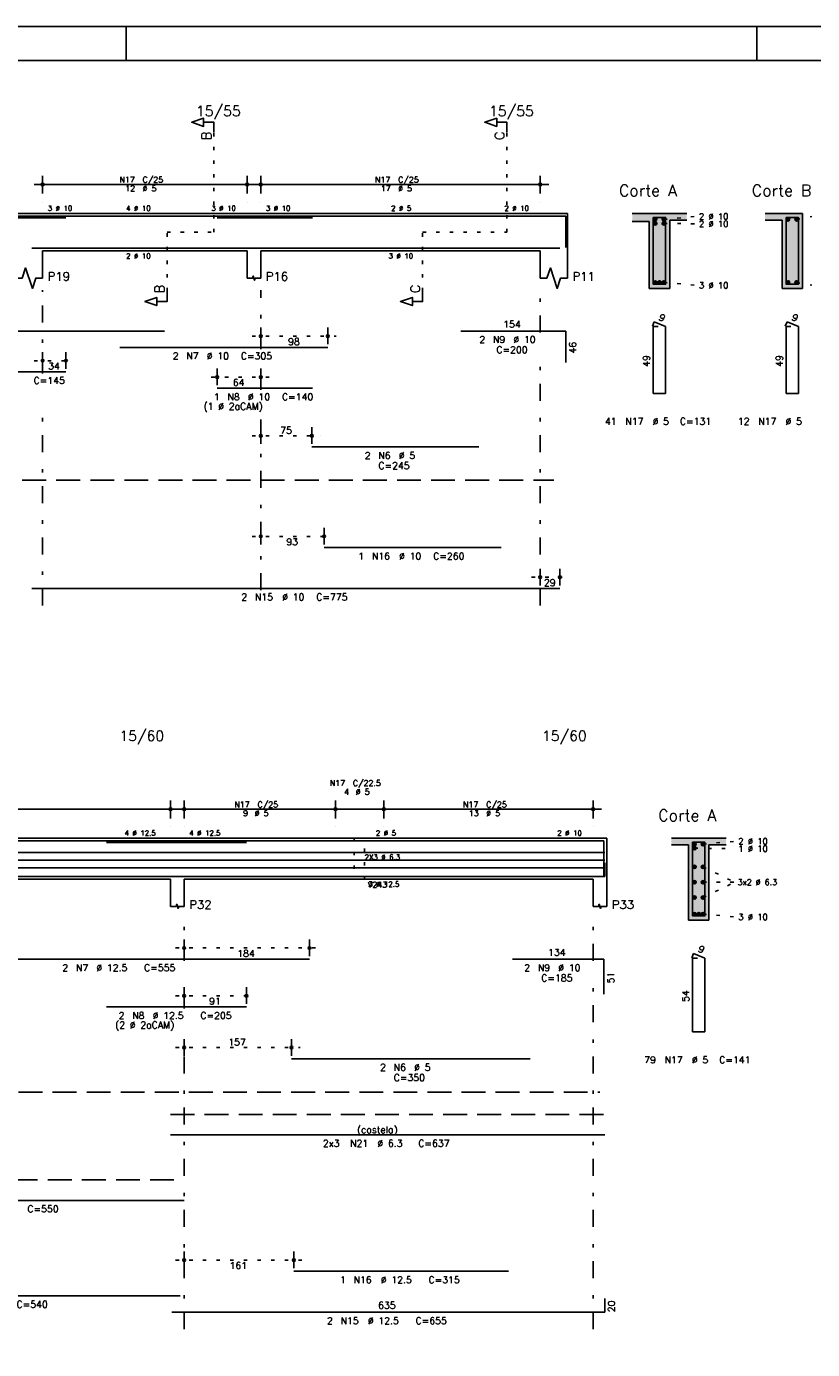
# Model space of a CAD drawing. Extents: x 0 to 84.1, y 0 to 59.4.
# Tile 3 of 7: x 25.7 to 48.7, y 20.6 to 59.4. Entities that reach past the tile are written whole.
import ezdxf

# ---------------------------------------------------------------- set-up
doc = ezdxf.new("R2010")
doc.units = 0
for name, pattern in [('ESTILO_TQS_0001', [1, 0.7, -0.3]), ('ESTILO_TQS_0002', [0.4, 0.1, -0.3]), ('ESTILO_TQS_0003', [1.5, 0.5, -0.4, 0.1, -0.5])]:
    doc.linetypes.add(name, pattern=pattern)
for name, color, linetype in [('1', 1, 'CONTINUOUS'), ('10', 10, 'CONTINUOUS'), ('2', 2, 'CONTINUOUS'), ('4', 4, 'CONTINUOUS'), ('6', 6, 'CONTINUOUS')]:
    doc.layers.add(name, color=color, linetype=linetype)
doc.styles.get("Standard").update_dxf_attribs({"font": 'ROMANS.SHX'})

msp = doc.modelspace()

# ---------------------------------------------------------------- linework, layer by layer
at = {"layer": '1', "linetype": 'ESTILO_TQS_0002'}
for p, q in [((31.1716, 53.37), (31.1716, 56.29)), ((39.7716, 53.37), (39.7716, 56.29)), ((44.3716, 53.745), (45.3166, 53.83)), ((44.3716, 53.625), (45.3166, 53.614)), ((48.2716, 53.745), (48.7166, 53.83)), ((29.7966, 51.635), (29.7966, 53.37)), ((29.7966, 53.37), (31.1716, 53.37)), ((37.2966, 51.635), (37.2966, 53.37)), ((37.2966, 53.37), (39.7716, 53.37)), ((44.3716, 51.895), (45.3166, 51.81)), ((48.2716, 51.895), (48.7166, 51.81)), ((32.2966, 50.32), (34.76324, 50.32)), ((25.8966, 49.6), (27.08158, 49.6)), ((32.7966, 49.12), (31.02012, 49.12)), ((32.2966, 47.4), (34.29938, 47.4)), ((32.2966, 44.45), (34.6566, 44.45)), ((40.4966, 43.25), (41.5766, 43.25)), ((45.275, 35.305), (46.47, 35.294)), ((45.525, 35.425), (46.47, 35.51)), ((45.525, 34.7574), (46.455, 34.308)), ((45.525, 33.8586), (46.455, 34.308)), ((45.525, 34.308), (46.455, 34.308)), ((45.525, 33.375), (46.47, 33.29)), ((30.05, 32.38), (34.22406, 32.38)), ((30.05, 30.98), (32.37508, 30.98)), ((30.05, 29.46), (33.69904, 29.46)), ((30.05, 23.23), (33.77, 23.23))]:
    msp.add_line(p, q, dxfattribs=at)
at = {"layer": '1', "linetype": 'ESTILO_TQS_0001'}
for p, q in [((3.5466, 46.095), (41.1466, 46.095)), ((3.44, 28.155), (42.5, 28.155))]:
    msp.add_line(p, q, dxfattribs=at)
at = {"layer": '1', "linetype": 'ESTILO_TQS_0002'}
msp.add_lwpolyline([(35.29, 35.6), (35.29, 34.4), (35.59, 34.4), (35.59, 35.6), (35.29, 35.6)], dxfattribs=at)
at = {"layer": '1', "linetype": 'CONTINUOUS'}
for centre in [(44.1216, 53.745), (44.1216, 53.625), (44.3716, 53.745), (44.3716, 53.625), (48.0216, 53.745), (48.2716, 53.745), (44.1216, 51.895), (44.2466, 51.895), (44.3716, 51.895), (48.0216, 51.895), (48.2716, 51.895), (45.275, 35.425), (45.275, 35.305), (45.525, 35.425), (45.275, 34.7574), (45.525, 34.7574), (45.275, 34.308), (45.525, 34.308), (45.275, 33.8586), (45.525, 33.8586), (45.275, 33.375), (45.4, 33.375), (45.525, 33.375)]:
    msp.add_circle(centre, 0.05, dxfattribs=at)
for points in [[(44.1716, 53.745), (44.0966, 53.788301), (44.074615, 53.762101)], [(44.1716, 53.745), (44.074615, 53.762101), (44.074615, 53.727899)], [(44.1716, 53.745), (44.074615, 53.727899), (44.0966, 53.701699)], [(44.1716, 53.625), (44.0966, 53.668301), (44.074615, 53.642101)], [(44.1716, 53.625), (44.074615, 53.642101), (44.074615, 53.607899)], [(44.1716, 53.625), (44.074615, 53.607899), (44.0966, 53.581699)], [(44.1716, 53.745), (44.130282, 53.79424), (44.0966, 53.788301)], [(44.1716, 53.745), (44.0966, 53.701699), (44.130282, 53.69576)], [(44.1716, 53.625), (44.130282, 53.67424), (44.0966, 53.668301)], [(44.1716, 53.625), (44.0966, 53.581699), (44.130282, 53.57576)], [(44.1716, 53.745), (44.159902, 53.777139), (44.130282, 53.79424)], [(44.1716, 53.745), (44.130282, 53.69576), (44.159902, 53.712861)], [(44.1716, 53.625), (44.159902, 53.657139), (44.130282, 53.67424)], [(44.1716, 53.625), (44.130282, 53.57576), (44.159902, 53.592861)], [(44.1716, 53.745), (44.159902, 53.712861), (44.1716, 53.745)], [(44.1716, 53.625), (44.159902, 53.592861), (44.1716, 53.625)], [(44.4216, 53.745), (44.3466, 53.788301), (44.324615, 53.762101)], [(44.4216, 53.745), (44.324615, 53.762101), (44.324615, 53.727899)], [(44.4216, 53.745), (44.324615, 53.727899), (44.3466, 53.701699)], [(44.4216, 53.625), (44.3466, 53.668301), (44.324615, 53.642101)], [(44.4216, 53.625), (44.324615, 53.642101), (44.324615, 53.607899)], [(44.4216, 53.625), (44.324615, 53.607899), (44.3466, 53.581699)], [(44.4216, 53.745), (44.380282, 53.79424), (44.3466, 53.788301)], [(44.4216, 53.745), (44.3466, 53.701699), (44.380282, 53.69576)], [(44.4216, 53.625), (44.380282, 53.67424), (44.3466, 53.668301)], [(44.4216, 53.625), (44.3466, 53.581699), (44.380282, 53.57576)], [(44.4216, 53.745), (44.409902, 53.777139), (44.380282, 53.79424)], [(44.4216, 53.745), (44.380282, 53.69576), (44.409902, 53.712861)], [(44.4216, 53.625), (44.409902, 53.657139), (44.380282, 53.67424)], [(44.4216, 53.625), (44.380282, 53.57576), (44.409902, 53.592861)], [(44.4216, 53.745), (44.409902, 53.712861), (44.4216, 53.745)], [(44.4216, 53.625), (44.409902, 53.592861), (44.4216, 53.625)], [(48.0716, 53.745), (47.9966, 53.788301), (47.974615, 53.762101)], [(48.0716, 53.745), (47.974615, 53.762101), (47.974615, 53.727899)], [(48.0716, 53.745), (47.974615, 53.727899), (47.9966, 53.701699)], [(48.0716, 53.745), (48.030282, 53.79424), (47.9966, 53.788301)], [(48.0716, 53.745), (47.9966, 53.701699), (48.030282, 53.69576)], [(48.0716, 53.745), (48.059902, 53.777139), (48.030282, 53.79424)], [(48.0716, 53.745), (48.030282, 53.69576), (48.059902, 53.712861)], [(48.0716, 53.745), (48.059902, 53.712861), (48.0716, 53.745)], [(48.3216, 53.745), (48.2466, 53.788301), (48.224615, 53.762101)], [(48.3216, 53.745), (48.224615, 53.762101), (48.224615, 53.727899)], [(48.3216, 53.745), (48.224615, 53.727899), (48.2466, 53.701699)], [(48.3216, 53.745), (48.280282, 53.79424), (48.2466, 53.788301)], [(48.3216, 53.745), (48.2466, 53.701699), (48.280282, 53.69576)], [(48.3216, 53.745), (48.309902, 53.777139), (48.280282, 53.79424)], [(48.3216, 53.745), (48.280282, 53.69576), (48.309902, 53.712861)], [(48.3216, 53.745), (48.309902, 53.712861), (48.3216, 53.745)], [(44.1716, 51.895), (44.0966, 51.938301), (44.074615, 51.912101)], [(44.1716, 51.895), (44.074615, 51.912101), (44.074615, 51.877899)], [(44.1716, 51.895), (44.074615, 51.877899), (44.0966, 51.851699)], [(44.1716, 51.895), (44.130282, 51.94424), (44.0966, 51.938301)], [(44.1716, 51.895), (44.0966, 51.851699), (44.130282, 51.84576)], [(44.1716, 51.895), (44.159902, 51.927139), (44.130282, 51.94424)], [(44.1716, 51.895), (44.130282, 51.84576), (44.159902, 51.862861)], [(44.1716, 51.895), (44.159902, 51.862861), (44.1716, 51.895)], [(44.2966, 51.895), (44.2216, 51.938301), (44.199615, 51.912101)], [(44.2966, 51.895), (44.199615, 51.912101), (44.199615, 51.877899)], [(44.2966, 51.895), (44.199615, 51.877899), (44.2216, 51.851699)], [(44.2966, 51.895), (44.255282, 51.94424), (44.2216, 51.938301)], [(44.2966, 51.895), (44.2216, 51.851699), (44.255282, 51.84576)], [(44.2966, 51.895), (44.284902, 51.927139), (44.255282, 51.94424)], [(44.2966, 51.895), (44.255282, 51.84576), (44.284902, 51.862861)], [(44.2966, 51.895), (44.284902, 51.862861), (44.2966, 51.895)], [(44.4216, 51.895), (44.3466, 51.938301), (44.324615, 51.912101)], [(44.4216, 51.895), (44.324615, 51.912101), (44.324615, 51.877899)], [(44.4216, 51.895), (44.324615, 51.877899), (44.3466, 51.851699)], [(44.4216, 51.895), (44.380282, 51.94424), (44.3466, 51.938301)], [(44.4216, 51.895), (44.3466, 51.851699), (44.380282, 51.84576)], [(44.4216, 51.895), (44.409902, 51.927139), (44.380282, 51.94424)], [(44.4216, 51.895), (44.380282, 51.84576), (44.409902, 51.862861)], [(44.4216, 51.895), (44.409902, 51.862861), (44.4216, 51.895)], [(48.0716, 51.895), (47.9966, 51.938301), (47.974615, 51.912101)], [(48.0716, 51.895), (47.974615, 51.912101), (47.974615, 51.877899)], [(48.0716, 51.895), (47.974615, 51.877899), (47.9966, 51.851699)], [(48.0716, 51.895), (48.030282, 51.94424), (47.9966, 51.938301)], [(48.0716, 51.895), (47.9966, 51.851699), (48.030282, 51.84576)], [(48.0716, 51.895), (48.059902, 51.927139), (48.030282, 51.94424)], [(48.0716, 51.895), (48.030282, 51.84576), (48.059902, 51.862861)], [(48.0716, 51.895), (48.059902, 51.862861), (48.0716, 51.895)], [(48.3216, 51.895), (48.2466, 51.938301), (48.224615, 51.912101)], [(48.3216, 51.895), (48.224615, 51.912101), (48.224615, 51.877899)], [(48.3216, 51.895), (48.224615, 51.877899), (48.2466, 51.851699)], [(48.3216, 51.895), (48.280282, 51.94424), (48.2466, 51.938301)], [(48.3216, 51.895), (48.2466, 51.851699), (48.280282, 51.84576)], [(48.3216, 51.895), (48.309902, 51.927139), (48.280282, 51.94424)], [(48.3216, 51.895), (48.280282, 51.84576), (48.309902, 51.862861)], [(48.3216, 51.895), (48.309902, 51.862861), (48.3216, 51.895)], [(45.325, 35.425), (45.25, 35.468301), (45.228015, 35.442101)], [(45.325, 35.425), (45.228015, 35.442101), (45.228015, 35.407899)], [(45.325, 35.425), (45.228015, 35.407899), (45.25, 35.381699)], [(45.325, 35.305), (45.25, 35.348301), (45.228015, 35.322101)], [(45.325, 35.305), (45.228015, 35.322101), (45.228015, 35.287899)], [(45.325, 35.305), (45.228015, 35.287899), (45.25, 35.261699)], [(45.325, 35.425), (45.283682, 35.47424), (45.25, 35.468301)], [(45.325, 35.425), (45.25, 35.381699), (45.283682, 35.37576)], [(45.325, 35.305), (45.283682, 35.35424), (45.25, 35.348301)], [(45.325, 35.305), (45.25, 35.261699), (45.283682, 35.25576)], [(45.325, 35.425), (45.313302, 35.457139), (45.283682, 35.47424)], [(45.325, 35.425), (45.283682, 35.37576), (45.313302, 35.392861)], [(45.325, 35.305), (45.313302, 35.337139), (45.283682, 35.35424)], [(45.325, 35.305), (45.283682, 35.25576), (45.313302, 35.272861)], [(45.325, 35.425), (45.313302, 35.392861), (45.325, 35.425)], [(45.325, 35.305), (45.313302, 35.272861), (45.325, 35.305)], [(45.575, 35.425), (45.5, 35.468301), (45.478015, 35.442101)], [(45.575, 35.425), (45.478015, 35.442101), (45.478015, 35.407899)], [(45.575, 35.425), (45.478015, 35.407899), (45.5, 35.381699)], [(45.575, 35.425), (45.533682, 35.47424), (45.5, 35.468301)], [(45.575, 35.425), (45.5, 35.381699), (45.533682, 35.37576)], [(45.575, 35.425), (45.563302, 35.457139), (45.533682, 35.47424)], [(45.575, 35.425), (45.533682, 35.37576), (45.563302, 35.392861)], [(45.575, 35.425), (45.563302, 35.392861), (45.575, 35.425)], [(45.325, 34.7574), (45.25, 34.800701), (45.228015, 34.774501)], [(45.325, 34.7574), (45.228015, 34.774501), (45.228015, 34.740299)], [(45.325, 34.7574), (45.228015, 34.740299), (45.25, 34.714099)], [(45.325, 34.7574), (45.283682, 34.80664), (45.25, 34.800701)], [(45.325, 34.7574), (45.25, 34.714099), (45.283682, 34.70816)], [(45.325, 34.7574), (45.313302, 34.789539), (45.283682, 34.80664)], [(45.325, 34.7574), (45.283682, 34.70816), (45.313302, 34.725261)], [(45.325, 34.7574), (45.313302, 34.725261), (45.325, 34.7574)], [(45.575, 34.7574), (45.5, 34.800701), (45.478015, 34.774501)], [(45.575, 34.7574), (45.478015, 34.774501), (45.478015, 34.740299)], [(45.575, 34.7574), (45.478015, 34.740299), (45.5, 34.714099)], [(45.575, 34.7574), (45.533682, 34.80664), (45.5, 34.800701)], [(45.575, 34.7574), (45.5, 34.714099), (45.533682, 34.70816)], [(45.575, 34.7574), (45.563302, 34.789539), (45.533682, 34.80664)], [(45.575, 34.7574), (45.533682, 34.70816), (45.563302, 34.725261)], [(45.575, 34.7574), (45.563302, 34.725261), (45.575, 34.7574)], [(45.325, 34.308), (45.25, 34.351301), (45.228015, 34.325101)], [(45.325, 34.308), (45.228015, 34.325101), (45.228015, 34.290899)], [(45.325, 34.308), (45.228015, 34.290899), (45.25, 34.264699)], [(45.325, 34.308), (45.283682, 34.35724), (45.25, 34.351301)], [(45.325, 34.308), (45.25, 34.264699), (45.283682, 34.25876)], [(45.325, 34.308), (45.313302, 34.340139), (45.283682, 34.35724)], [(45.325, 34.308), (45.283682, 34.25876), (45.313302, 34.275861)], [(45.325, 34.308), (45.313302, 34.275861), (45.325, 34.308)], [(45.575, 34.308), (45.5, 34.351301), (45.478015, 34.325101)], [(45.575, 34.308), (45.478015, 34.325101), (45.478015, 34.290899)], [(45.575, 34.308), (45.478015, 34.290899), (45.5, 34.264699)], [(45.575, 34.308), (45.533682, 34.35724), (45.5, 34.351301)], [(45.575, 34.308), (45.5, 34.264699), (45.533682, 34.25876)], [(45.575, 34.308), (45.563302, 34.340139), (45.533682, 34.35724)], [(45.575, 34.308), (45.533682, 34.25876), (45.563302, 34.275861)], [(45.575, 34.308), (45.563302, 34.275861), (45.575, 34.308)], [(45.325, 33.8586), (45.25, 33.901901), (45.228015, 33.875701)], [(45.325, 33.8586), (45.228015, 33.875701), (45.228015, 33.841499)], [(45.325, 33.8586), (45.228015, 33.841499), (45.25, 33.815299)], [(45.325, 33.8586), (45.283682, 33.90784), (45.25, 33.901901)], [(45.325, 33.8586), (45.25, 33.815299), (45.283682, 33.80936)], [(45.325, 33.8586), (45.313302, 33.890739), (45.283682, 33.90784)], [(45.325, 33.8586), (45.283682, 33.80936), (45.313302, 33.826461)], [(45.325, 33.8586), (45.313302, 33.826461), (45.325, 33.8586)], [(45.575, 33.8586), (45.5, 33.901901), (45.478015, 33.875701)], [(45.575, 33.8586), (45.478015, 33.875701), (45.478015, 33.841499)], [(45.575, 33.8586), (45.478015, 33.841499), (45.5, 33.815299)], [(45.575, 33.8586), (45.533682, 33.90784), (45.5, 33.901901)], [(45.575, 33.8586), (45.5, 33.815299), (45.533682, 33.80936)], [(45.575, 33.8586), (45.563302, 33.890739), (45.533682, 33.90784)], [(45.575, 33.8586), (45.533682, 33.80936), (45.563302, 33.826461)], [(45.575, 33.8586), (45.563302, 33.826461), (45.575, 33.8586)], [(45.325, 33.375), (45.25, 33.418301), (45.228015, 33.392101)], [(45.325, 33.375), (45.228015, 33.392101), (45.228015, 33.357899)], [(45.325, 33.375), (45.228015, 33.357899), (45.25, 33.331699)], [(45.325, 33.375), (45.283682, 33.42424), (45.25, 33.418301)], [(45.325, 33.375), (45.25, 33.331699), (45.283682, 33.32576)], [(45.325, 33.375), (45.313302, 33.407139), (45.283682, 33.42424)], [(45.325, 33.375), (45.283682, 33.32576), (45.313302, 33.342861)], [(45.325, 33.375), (45.313302, 33.342861), (45.325, 33.375)], [(45.45, 33.375), (45.375, 33.418301), (45.353015, 33.392101)], [(45.45, 33.375), (45.353015, 33.392101), (45.353015, 33.357899)], [(45.45, 33.375), (45.353015, 33.357899), (45.375, 33.331699)], [(45.45, 33.375), (45.408682, 33.42424), (45.375, 33.418301)], [(45.45, 33.375), (45.375, 33.331699), (45.408682, 33.32576)], [(45.45, 33.375), (45.438302, 33.407139), (45.408682, 33.42424)], [(45.45, 33.375), (45.408682, 33.32576), (45.438302, 33.342861)], [(45.45, 33.375), (45.438302, 33.342861), (45.45, 33.375)], [(45.575, 33.375), (45.5, 33.418301), (45.478015, 33.392101)], [(45.575, 33.375), (45.478015, 33.392101), (45.478015, 33.357899)], [(45.575, 33.375), (45.478015, 33.357899), (45.5, 33.331699)], [(45.575, 33.375), (45.533682, 33.42424), (45.5, 33.418301)], [(45.575, 33.375), (45.5, 33.331699), (45.533682, 33.32576)], [(45.575, 33.375), (45.563302, 33.407139), (45.533682, 33.42424)], [(45.575, 33.375), (45.533682, 33.32576), (45.563302, 33.342861)], [(45.575, 33.375), (45.563302, 33.342861), (45.575, 33.375)]]:
    msp.add_solid(points, dxfattribs=at)
at = {"layer": '10', "linetype": 'CONTINUOUS'}
for points in [[(43.4466, 53.92), (43.4466, 53.68), (43.9466, 53.68)], [(43.4466, 53.92), (43.9466, 53.68), (45.0466, 53.92)], [(43.9466, 53.68), (44.5466, 53.72), (45.0466, 53.92)], [(44.5466, 51.72), (44.5466, 53.72), (43.9466, 53.68)], [(43.9466, 51.72), (44.5466, 51.72), (43.9466, 53.68)], [(44.5466, 53.72), (45.0466, 53.72), (45.0466, 53.92)], [(47.8466, 53.72), (48.4466, 53.92), (47.3466, 53.92)], [(47.8466, 53.72), (47.3466, 53.92), (47.3466, 53.72)], [(47.8466, 53.72), (48.4466, 51.72), (48.4466, 53.92)], [(47.8466, 53.72), (47.8466, 51.72), (48.4466, 51.72)], [(44.6, 35.6), (44.6, 35.4), (45.1, 35.4)], [(44.6, 35.6), (45.1, 35.4), (46.2, 35.6)], [(45.1, 35.4), (45.7, 35.4), (46.2, 35.6)], [(45.1, 33.2), (45.7, 33.2), (45.1, 35.4)], [(45.7, 33.2), (45.7, 35.4), (45.1, 35.4)], [(45.7, 35.4), (46.2, 35.4), (46.2, 35.6)]]:
    msp.add_solid(points, dxfattribs=at)
at = {"layer": '2', "linetype": 'CONTINUOUS'}
for p, q in [((84.100006, 59.400002), (0, 59.400002)), ((28.600006, 58.400002), (28.600006, 59.400002)), ((47.100006, 58.400002), (47.100006, 59.400002)), ((25.8966, 54.77), (32.3966, 54.77)), ((26.1466, 54.5), (26.1466, 55.02)), ((32.1466, 54.5), (32.1466, 55.02)), ((32.2966, 54.77), (40.9966, 54.77)), ((32.5466, 54.5), (32.5466, 55.02)), ((40.7466, 54.5), (40.7466, 55.02)), ((26.1466, 54.25), (26.1466, 54.25)), ((32.1466, 54.25), (32.1466, 54.25)), ((32.5466, 54.25), (32.5466, 54.25)), ((40.7466, 54.25), (40.7466, 54.25)), ((25.3466, 53.92), (26.1466, 53.92)), ((26.1466, 53.92), (32.1466, 53.92)), ((32.1466, 53.92), (32.5466, 53.92)), ((32.5466, 53.92), (40.7466, 53.92)), ((40.7466, 53.92), (41.5466, 53.92)), ((41.5466, 53.92), (41.5466, 52.82)), ((45.0466, 53.92), (43.4466, 53.92)), ((43.4466, 53.68), (43.9466, 53.68)), ((43.9466, 53.68), (43.9466, 51.72)), ((44.5466, 51.72), (44.5466, 53.72)), ((44.5466, 53.72), (45.0466, 53.72)), ((48.4466, 53.92), (47.3466, 53.92)), ((47.3466, 53.72), (47.8466, 53.72)), ((47.8466, 53.72), (47.8466, 51.72)), ((48.4466, 51.72), (48.4466, 53.92)), ((26.1466, 52.82), (32.1466, 52.82)), ((26.1466, 52.82), (26.1466, 52.02)), ((32.1466, 52.82), (32.1466, 52.02)), ((32.5466, 52.82), (40.7466, 52.82)), ((32.5466, 52.82), (32.5466, 52.02)), ((40.7466, 52.82), (40.7466, 52.02)), ((41.5466, 52.82), (41.5466, 52.02)), ((43.9466, 51.72), (44.5466, 51.72)), ((47.8466, 51.72), (48.4466, 51.72)), ((32.5466, 50.08), (32.5466, 50.57)), ((34.51324, 50.08), (34.51324, 50.57)), ((26.1466, 49.36), (26.1466, 49.85)), ((26.83158, 49.36), (26.83158, 49.85)), ((32.5466, 49.98), (32.5466, 49.98)), ((34.51324, 49.98), (34.51324, 49.98)), ((31.27012, 48.88), (31.27012, 49.37)), ((32.5466, 48.88), (32.5466, 49.37)), ((26.1466, 49.26), (26.1466, 49.26)), ((26.83158, 49.26), (26.83158, 49.26)), ((31.27012, 48.78), (31.27012, 48.78)), ((32.5466, 48.78), (32.5466, 48.78)), ((32.5466, 47.16), (32.5466, 47.65)), ((34.04938, 47.16), (34.04938, 47.65)), ((32.5466, 47.06), (32.5466, 47.06)), ((34.04938, 47.06), (34.04938, 47.06)), ((32.5466, 44.21), (32.5466, 44.7)), ((34.4066, 44.21), (34.4066, 44.7)), ((32.5466, 44.11), (32.5466, 44.11)), ((34.4066, 44.11), (34.4066, 44.11)), ((40.7466, 43.01), (40.7466, 43.5)), ((41.3266, 43.01), (41.3266, 43.5)), ((40.7466, 42.91), (40.7466, 42.91)), ((41.3266, 42.91), (41.3266, 42.91)), ((29.9, 36.18), (29.9, 36.7)), ((30.3, 36.18), (30.3, 36.7)), ((34.74, 36.18), (34.74, 36.7)), ((34.74, 36.18), (34.74, 36.7)), ((36.16, 36.18), (36.16, 36.7)), ((36.16, 36.18), (36.16, 36.7)), ((42.3, 36.18), (42.3, 36.7)), ((19.45, 36.45), (30.15, 36.45)), ((30.05, 36.45), (34.99, 36.45)), ((34.49, 36.45), (36.41, 36.45)), ((35.91, 36.45), (42.55, 36.45)), ((29.9, 35.93), (29.9, 35.93)), ((30.3, 35.93), (30.3, 35.93)), ((34.74, 35.93), (34.74, 35.93)), ((34.74, 35.93), (34.74, 35.93)), ((36.16, 35.93), (36.16, 35.93)), ((36.16, 35.93), (36.16, 35.93)), ((42.3, 35.93), (42.3, 35.93)), ((19.7, 35.6), (29.9, 35.6)), ((29.9, 35.6), (30.3, 35.6)), ((30.3, 35.6), (42.3, 35.6)), ((42.3, 35.6), (42.7, 35.6)), ((42.7, 35.6), (42.7, 34.4)), ((46.2, 35.6), (44.6, 35.6)), ((44.6, 35.4), (45.1, 35.4)), ((45.1, 35.4), (45.1, 33.2)), ((45.7, 33.2), (45.7, 35.4)), ((45.7, 35.4), (46.2, 35.4)), ((19.7, 34.4), (29.9, 34.4)), ((29.9, 34.4), (29.9, 33.6)), ((30.3, 34.4), (42.3, 34.4)), ((30.3, 34.4), (30.3, 33.6)), ((42.3, 34.4), (42.3, 33.6)), ((42.7, 34.4), (42.7, 33.6)), ((45.1, 33.2), (45.7, 33.2)), ((30.3, 32.14), (30.3, 32.63)), ((33.97406, 32.14), (33.97406, 32.63)), ((30.3, 32.04), (30.3, 32.04)), ((33.97406, 32.04), (33.97406, 32.04)), ((30.3, 30.74), (30.3, 31.23)), ((32.12508, 30.74), (32.12508, 31.23)), ((30.3, 30.64), (30.3, 30.64)), ((32.12508, 30.64), (32.12508, 30.64)), ((30.3, 29.22), (30.3, 29.71)), ((33.44904, 29.22), (33.44904, 29.71)), ((30.3, 29.12), (30.3, 29.12)), ((33.44904, 29.12), (33.44904, 29.12)), ((30.3, 22.99), (30.3, 23.48)), ((33.52, 22.99), (33.52, 23.48)), ((30.3, 22.89), (30.3, 22.89)), ((33.52, 22.89), (33.52, 22.89))]:
    msp.add_line(p, q, dxfattribs=at)
at = {"layer": '2', "linetype": 'ESTILO_TQS_0003'}
for p, q in [((26.1466, 49.222), (26.1466, 51.67)), ((32.5466, 49.942), (32.5466, 51.67)), ((40.7466, 50.422), (40.7466, 51.67)), ((40.7466, 42.42), (40.7466, 49.618)), ((32.5466, 48.742), (32.5466, 49.138)), ((26.1466, 42.42), (26.1466, 48.418)), ((32.5466, 42.872), (32.5466, 47.938)), ((30.3, 32.002), (30.3, 33.3)), ((42.3, 32.002), (42.3, 33.3)), ((30.3, 30.602), (30.3, 31.198)), ((42.3, 21.2), (42.3, 31.198)), ((30.3, 21.2), (30.3, 29.798))]:
    msp.add_line(p, q, dxfattribs=at)
at = {"layer": '2', "linetype": 'CONTINUOUS'}
for points in [[(83.100006, 1), (2.5, 1), (2.5, 58.400002), (83.100006, 58.400002), (83.100006, 1)], [(31.1716, 56.29), (31.1716, 56.59), (30.8716, 56.59), (30.8716, 56.47), (30.5216, 56.59), (30.8716, 56.71), (30.8716, 56.59)], [(39.7716, 56.29), (39.7716, 56.59), (39.4716, 56.59), (39.4716, 56.47), (39.1216, 56.59), (39.4716, 56.71), (39.4716, 56.59)], [(25.3466, 52.02), (25.5466, 52.02), (25.6466, 52.32), (25.8466, 51.72), (25.9466, 52.02), (26.1466, 52.02)], [(32.1466, 52.02), (32.3066, 52.02), (32.3266, 52.08), (32.3666, 51.96), (32.3866, 52.02), (32.5466, 52.02)], [(40.7466, 52.02), (40.9466, 52.02), (41.0466, 52.32), (41.2466, 51.72), (41.3466, 52.02), (41.5466, 52.02)], [(29.7966, 51.635), (29.7966, 51.335), (29.4966, 51.335), (29.4966, 51.215), (29.1466, 51.335), (29.4966, 51.455), (29.4966, 51.335)], [(37.2966, 51.635), (37.2966, 51.335), (36.9966, 51.335), (36.9966, 51.215), (36.6466, 51.335), (36.9966, 51.455), (36.9966, 51.335)], [(29.9, 33.6), (30.06, 33.6), (30.08, 33.66), (30.12, 33.54), (30.14, 33.6), (30.3, 33.6)], [(42.3, 33.6), (42.46, 33.6), (42.48, 33.66), (42.52, 33.54), (42.54, 33.6), (42.7, 33.6)]]:
    msp.add_lwpolyline(points, dxfattribs=at)
for centre, radius in [((26.1466, 54.77), 0.041625), ((26.1466, 54.77), 0.02075), ((32.1466, 54.77), 0.041625), ((32.1466, 54.77), 0.02075), ((32.5466, 54.77), 0.041625), ((32.5466, 54.77), 0.02075), ((40.7466, 54.77), 0.041625), ((40.7466, 54.77), 0.02075), ((32.5466, 50.32), 0.04), ((32.5466, 50.32), 0.02), ((34.51324, 50.32), 0.04), ((34.51324, 50.32), 0.02), ((26.1466, 49.6), 0.04), ((26.1466, 49.6), 0.02), ((26.83158, 49.6), 0.04), ((26.83158, 49.6), 0.02), ((31.27012, 49.12), 0.04), ((31.27012, 49.12), 0.02), ((32.5466, 49.12), 0.04), ((32.5466, 49.12), 0.02), ((32.5466, 47.4), 0.04), ((32.5466, 47.4), 0.02), ((34.04938, 47.4), 0.04), ((34.04938, 47.4), 0.02), ((32.5466, 44.45), 0.04), ((32.5466, 44.45), 0.02), ((34.4066, 44.45), 0.04), ((34.4066, 44.45), 0.02), ((40.7466, 43.25), 0.04), ((40.7466, 43.25), 0.02), ((41.3266, 43.25), 0.04), ((41.3266, 43.25), 0.02), ((29.9, 36.45), 0.041625), ((29.9, 36.45), 0.02075), ((30.3, 36.45), 0.041625), ((30.3, 36.45), 0.02075), ((34.74, 36.45), 0.041625), ((34.74, 36.45), 0.041625), ((34.74, 36.45), 0.02075), ((34.74, 36.45), 0.02075), ((36.16, 36.45), 0.041625), ((36.16, 36.45), 0.041625), ((36.16, 36.45), 0.02075), ((36.16, 36.45), 0.02075), ((42.3, 36.45), 0.041625), ((42.3, 36.45), 0.02075), ((30.3, 32.38), 0.04), ((30.3, 32.38), 0.02), ((33.97406, 32.38), 0.04), ((33.97406, 32.38), 0.02), ((30.3, 30.98), 0.04), ((30.3, 30.98), 0.02), ((32.12508, 30.98), 0.04), ((32.12508, 30.98), 0.02), ((30.3, 29.46), 0.04), ((33.44904, 29.46), 0.04), ((30.3, 29.46), 0.02), ((33.44904, 29.46), 0.02), ((30.3, 23.23), 0.04), ((30.3, 23.23), 0.02), ((33.52, 23.23), 0.04), ((33.52, 23.23), 0.02)]:
    msp.add_circle(centre, radius, dxfattribs=at)
at = {"layer": '4', "linetype": 'CONTINUOUS'}
for p, q in [((9.4262, 53.84), (29.7262, 53.84)), ((23.93158, 53.79), (26.83158, 53.79)), ((28.41324, 53.84), (34.51324, 53.84)), ((31.27012, 53.79), (34.07012, 53.79)), ((34.04938, 53.84), (38.94938, 53.84)), ((38.4216, 53.84), (41.5016, 53.84)), ((41.5016, 53.84), (41.5016, 52.92)), ((25.8266, 52.9), (41.3266, 52.9)), ((34.4066, 52.9), (39.6066, 52.9)), ((22.87406, 35.52), (33.97406, 35.52)), ((28.02508, 35.47), (32.12508, 35.47)), ((33.44904, 35.52), (40.44904, 35.52)), ((39.938, 35.52), (42.618, 35.52)), ((42.618, 35.52), (42.618, 34.5)), ((19.3, 35.1787), (30.3, 35.1787)), ((19.3, 34.954), (30.3, 34.954)), ((29.9, 35.1787), (42.6402, 35.1787)), ((29.9, 34.954), (42.6402, 34.954)), ((19.3, 34.7293), (30.3, 34.7293)), ((29.9, 34.7293), (42.6402, 34.7293)), ((42.64, 34.48), (42.64, 34.88)), ((19.38, 34.48), (30.18, 34.48)), ((29.94, 34.48), (42.64, 34.48)), ((33.52, 34.48), (39.82, 34.48))]:
    msp.add_line(p, q, dxfattribs=at)
for points in [[(44.0666, 53.8), (44.0666, 51.84), (44.4266, 51.84), (44.4266, 53.8), (44.0666, 53.8)], [(47.9666, 53.8), (47.9666, 51.84), (48.3266, 51.84), (48.3266, 53.8), (47.9666, 53.8)], [(45.22, 35.48), (45.22, 33.32), (45.58, 33.32), (45.58, 35.48), (45.22, 35.48)]]:
    msp.add_lwpolyline(points, dxfattribs=at)
at = {"layer": '6', "linetype": 'CONTINUOUS'}
for p, q in [((9.4262, 50.47), (29.7262, 50.47)), ((38.4216, 50.47), (41.5016, 50.47)), ((41.5016, 50.47), (41.5016, 49.55)), ((44.094938, 50.74), (44.040493, 50.61102)), ((44.2066, 50.6), (44.0666, 50.6)), ((44.0666, 50.6), (44.0666, 48.64)), ((44.4266, 50.6), (44.094938, 50.74)), ((44.4266, 48.64), (44.4266, 50.6)), ((47.994938, 50.74), (47.940493, 50.61102)), ((48.1066, 50.6), (47.9666, 50.6)), ((47.9666, 50.6), (47.9666, 48.64)), ((48.3266, 50.6), (47.994938, 50.74)), ((48.3266, 48.64), (48.3266, 50.6)), ((28.41324, 49.99), (34.51324, 49.99)), ((23.93158, 49.27), (26.83158, 49.27)), ((31.27012, 48.79), (34.07012, 48.79)), ((44.0666, 48.64), (44.4266, 48.64)), ((47.9666, 48.64), (48.3266, 48.64)), ((34.04938, 47.07), (38.94938, 47.07)), ((34.4066, 44.12), (39.6066, 44.12)), ((25.8266, 42.92), (41.3266, 42.92)), ((45.248338, 32.22), (45.193893, 32.09102)), ((45.58, 32.08), (45.248338, 32.22)), ((22.87406, 32.05), (33.97406, 32.05)), ((39.938, 32.05), (42.618, 32.05)), ((42.618, 32.05), (42.618, 31.03)), ((45.36, 32.08), (45.22, 32.08)), ((45.22, 32.08), (45.22, 29.92)), ((45.58, 29.92), (45.58, 32.08)), ((28.02508, 30.65), (32.12508, 30.65)), ((45.22, 29.92), (45.58, 29.92)), ((33.44904, 29.13), (40.44904, 29.13)), ((29.9, 26.9), (42.6402, 26.9)), ((19.3, 24.98), (30.3, 24.98)), ((33.52, 22.9), (39.82, 22.9)), ((19.38, 22.18), (30.18, 22.18)), ((42.64, 21.7), (42.64, 22.1)), ((29.94, 21.7), (42.64, 21.7))]:
    msp.add_line(p, q, dxfattribs=at)
at = {"layer": '6', "linetype": 'ESTILO_TQS_0001'}
for p, q in [((29.9, 27.5), (42.6402, 27.5)), ((19.3, 25.58), (30.3, 25.58))]:
    msp.add_line(p, q, dxfattribs=at)

# ---------------------------------------------------------------- texts
at = {"layer": '2', "linetype": 'CONTINUOUS'}
for s, height, p in [('15/55', 0.3, (30.6466, 56.77)), ('15/55', 0.3, (39.2466, 56.77)), ('N17', 0.17, (28.3986, 54.821)), ('12', 0.17, (28.5686, 54.566)), ('%%c 5', 0.17, (29.0786, 54.566)), ('C/25', 0.17, (29.0786, 54.821)), ('N17', 0.17, (35.8986, 54.821)), ('17', 0.17, (36.0686, 54.566)), ('%%c 5', 0.17, (36.5786, 54.566)), ('C/25', 0.17, (36.5786, 54.821)), ('Corte A', 0.34, (43.0566, 54.42)), ('Corte B', 0.34, (46.9566, 54.42)), ('3 %%c 10', 0.15, (26.2966, 53.995)), ('4 %%c 10', 0.15, (28.5966, 53.995)), ('3 %%c 10', 0.15, (31.0966, 53.995)), ('3 %%c 10', 0.15, (32.6966, 53.995)), ('2 %%c 5', 0.15, (36.3716, 53.995)), ('2 %%c 10', 0.15, (39.6966, 53.995)), ('2 %%c 10', 0.18, (45.4066, 53.74)), ('2 %%c 10', 0.18, (45.4066, 53.524)), ('2 %%c 10', 0.15, (28.5966, 52.595)), ('3 %%c 10', 0.15, (36.2966, 52.595)), ('P19', 0.25, (26.2966, 51.945)), ('P16', 0.25, (32.6966, 51.945)), ('P11', 0.25, (41.6966, 51.945)), ('3 %%c 10', 0.18, (45.4066, 51.72)), ('154', 0.2, (39.6616, 50.57)), ('98', 0.2, (33.34992, 50.06)), ('2', 0.2, (38.9616, 50.12)), ('N9', 0.2, (39.3616, 50.12)), ('%%c 10', 0.2, (39.9616, 50.12)), ('2', 0.2, (29.96324, 49.64)), ('N7', 0.2, (30.36324, 49.64)), ('%%c 10', 0.2, (30.96324, 49.64)), ('C=305', 0.2, (31.96324, 49.64)), ('C=200', 0.2, (39.4616, 49.82)), ('34', 0.2, (26.30909, 49.34)), ('C=145', 0.2, (25.88158, 48.92)), ('64', 0.2, (31.72836, 48.86)), ('1', 0.2, (31.17012, 48.44)), ('N8', 0.2, (31.57012, 48.44)), ('%%c 10', 0.2, (32.17012, 48.44)), ('C=140', 0.2, (33.17012, 48.44)), ('(1 %%c 2aCAM)', 0.2, (30.87012, 48.16)), ('41', 0.2, (42.6466, 47.72)), ('N17', 0.2, (43.2466, 47.72)), ('%%c 5', 0.2, (44.0466, 47.72)), ('C=131', 0.2, (44.8466, 47.72)), ('12', 0.2, (46.5466, 47.72)), ('N17', 0.2, (47.1466, 47.72)), ('%%c 5', 0.2, (47.9466, 47.72)), ('75', 0.2, (33.11799, 47.46)), ('2', 0.2, (35.59938, 46.72)), ('C=245', 0.2, (35.99938, 46.42)), ('N6', 0.2, (35.99938, 46.72)), ('%%c 5', 0.2, (36.59938, 46.72)), ('93', 0.2, (33.2966, 44.19)), ('1', 0.2, (35.4066, 43.77)), ('N16', 0.2, (35.8066, 43.77)), ('%%c 10', 0.2, (36.6066, 43.77)), ('C=260', 0.2, (37.6066, 43.77)), ('29', 0.2, (40.8566, 42.99)), ('2', 0.2, (31.9766, 42.57)), ('N15', 0.2, (32.3766, 42.57)), ('%%c 10', 0.2, (33.1766, 42.57)), ('C=775', 0.2, (34.1766, 42.57)), ('15/60', 0.3, (28.4, 38.45)), ('15/60', 0.3, (40.8, 38.45)), ('N17', 0.17, (34.57, 37.13)), ('C/22.5', 0.17, (35.25, 37.13)), ('4', 0.17, (34.995, 36.875)), ('%%c 5', 0.17, (35.335, 36.875)), ('N17', 0.17, (31.772, 36.501)), ('C/25', 0.17, (32.452, 36.501)), ('N17', 0.17, (38.482, 36.501)), ('C/25', 0.17, (39.162, 36.501)), ('9', 0.17, (32.027, 36.246)), ('%%c 5', 0.17, (32.367, 36.246)), ('13', 0.17, (38.652, 36.246)), ('%%c 5', 0.17, (39.162, 36.246)), ('Corte A', 0.34, (44.21, 36.1)), ('4 %%c 12.5', 0.15, (28.55, 35.675)), ('4 %%c 12.5', 0.15, (30.45, 35.675)), ('2 %%c 5', 0.15, (35.925, 35.675)), ('2 %%c 10', 0.15, (41.25, 35.675)), ('2 %%c 10', 0.18, (46.56, 35.42)), ('1 %%c 10', 0.18, (46.56, 35.204)), ('2X3 %%c 6.3', 0.15, (35.5951, 34.969)), ('V243', 0.17, (35.69, 34.15)), ('3 %%c 12.5', 0.15, (35.7, 34.175)), ('3x2 %%c 6.3', 0.17, (46.54, 34.223)), ('P32', 0.25, (30.45, 33.525)), ('P33', 0.25, (42.85, 33.525)), ('3 %%c 10', 0.18, (46.56, 33.2)), ('184', 0.2, (31.85703, 32.12)), ('134', 0.2, (40.978, 32.15)), ('2', 0.2, (26.72406, 31.7)), ('N7', 0.2, (27.12406, 31.7)), ('%%c 12.5', 0.2, (27.72406, 31.7)), ('C=555', 0.2, (29.12406, 31.7)), ('2', 0.2, (40.278, 31.7)), ('N9', 0.2, (40.678, 31.7)), ('%%c 10', 0.2, (41.278, 31.7)), ('C=185', 0.2, (40.778, 31.4)), ('91', 0.2, (31.03254, 30.72)), ('2', 0.2, (28.37508, 30.3)), ('N8', 0.2, (28.77508, 30.3)), ('%%c 12.5', 0.2, (29.37508, 30.3)), ('C=205', 0.2, (30.77508, 30.3)), ('(2 %%c 2aCAM)', 0.2, (28.27508, 30.02)), ('157', 0.2, (31.59452, 29.52)), ('79', 0.2, (43.8, 29)), ('N17', 0.2, (44.4, 29)), ('%%c 5', 0.2, (45.2, 29)), ('C=141', 0.2, (46, 29)), ('2', 0.2, (36.04904, 28.78)), ('N6', 0.2, (36.44904, 28.78)), ('%%c 5', 0.2, (37.04904, 28.78)), ('C=350', 0.2, (36.44904, 28.48)), ('(costela)', 0.2, (35.3701, 26.95)), ('2x3', 0.2, (34.3701, 26.55)), ('N21', 0.2, (35.1701, 26.55)), ('%%c 6.3', 0.2, (35.9701, 26.55)), ('C=637', 0.2, (37.1701, 26.55)), ('C=550', 0.2, (25.7, 24.63)), ('161', 0.2, (31.63, 22.97)), ('1', 0.2, (34.87, 22.55)), ('N16', 0.2, (35.27, 22.55)), ('%%c 12.5', 0.2, (36.07, 22.55)), ('C=315', 0.2, (37.47, 22.55)), ('C=540', 0.2, (25.38, 21.83)), ('635', 0.2, (35.99, 21.8)), ('2', 0.2, (34.49, 21.35)), ('N15', 0.2, (34.89, 21.35)), ('%%c 12.5', 0.2, (35.69, 21.35)), ('C=655', 0.2, (37.09, 21.35))]:
    msp.add_text(s, height=height, dxfattribs=at).set_placement(p)
for s, height, rotation, p in [('B', 0.272, 90, (31.09, 56.0724)), ('C', 0.272, 90, (39.69, 56.0724)), ('B', 0.272, 90, (29.715, 51.5806)), ('C', 0.272, 90, (37.215, 51.5806)), ('9', 0.2, 337.11462, (44.207529, 50.801017)), ('9', 0.2, 337.11462, (48.107529, 50.801017)), ('46', 0.2, 90, (41.8016, 49.81)), ('49', 0.2, 90, (43.9666, 49.42)), ('49', 0.2, 90, (47.8666, 49.42)), ('9', 0.2, 337.11462, (45.360929, 32.281017)), ('51', 0.2, 90, (42.918, 31.34)), ('54', 0.2, 90, (45.12, 30.8)), ('20', 0.2, 90, (42.94, 21.7))]:
    msp.add_text(s, height=height, rotation=rotation, dxfattribs=at).set_placement(p)

doc.saveas('drawing.dxf')
